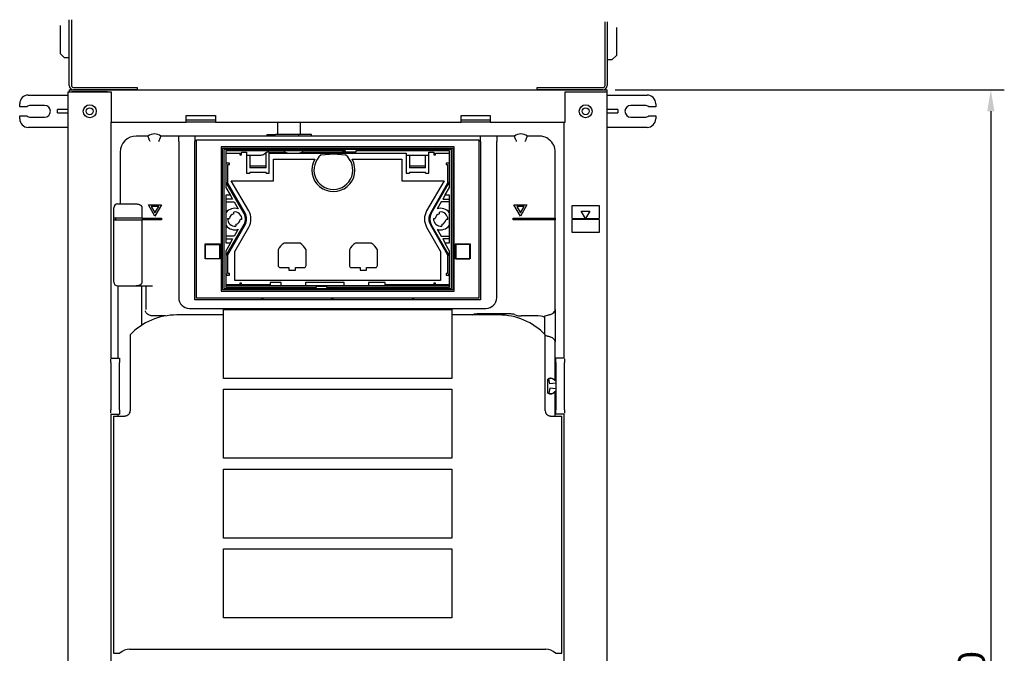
# Model space of a CAD drawing. Header units: millimetres. Extents: x -63669 to 19810, y 5754 to 49638.
# Tile 14 of 16: x 16234 to 17148, y 13506 to 14094. Entities that reach past the tile are written whole.
import ezdxf

# ---------------------------------------------------------------- set-up
doc = ezdxf.new("R2010")
doc.units = ezdxf.units.MM
doc.header["$LTSCALE"] = 50
doc.linetypes.add('DASHED', pattern=[0.75, 0.5, -0.25])
for name, color, linetype in [('LAYER01', 15, 'Continuous'), ('LAYER74', 4, 'DASHED'), ('maten', 6, 'Continuous')]:
    doc.layers.add(name, color=color, linetype=linetype)
doc.styles.add('Sanitair', font='ARIAL.TTF')
doc.dimstyles.new('Bematingsanitair_1op10', dxfattribs={"dimscale": 10, "dimtxt": 2.5, "dimasz": 2, "dimexe": 1.25, "dimexo": 0.75, "dimgap": 0.5, "dimtad": 1, "dimdec": 0, "dimrnd": 0.1, "dimdsep": 46, "dimtxsty": 'Sanitair', "dimcen": 1, "dimclrd": 256, "dimclre": 256, "dimclrt": 7, "dimadec": 0, "dimazin": 0, "dimtfac": 0.05, "dimtdec": 0, "dimtmove": 0, "dimatfit": 3, "dimfxl": 0, "dimtolj": 1, "dimarcsym": 0})

# ---------------------------------------------------------------- blocks, each defined once
blk = doc.blocks.new('*D164')
at = {"layer": 'Defpoints', "color": 0}
for p in [(16779.42, 14029.46), (16779.42, 12909.46), (17135.3, 12909.46)]:
    blk.add_point(p, dxfattribs=at)
at = {"layer": 'maten', "lineweight": -2}
for p, q in [((16786.92, 14029.46), (17147.8, 14029.46)), ((17135.3, 14009.46), (17135.3, 12929.46)), ((16786.92, 12909.46), (17147.8, 12909.46))]:
    blk.add_line(p, q, dxfattribs=at)
at = {"layer": 'maten'}
for points in [[(17131.97, 14009.46), (17138.63, 14009.46), (17135.3, 14029.46)], [(17131.97, 12929.46), (17138.63, 12929.46), (17135.3, 12909.46)]]:
    blk.add_solid(points, dxfattribs=at)
at = {"layer": 'maten', "color": 7, "insert": (17117.54, 13469.46), "char_height": 25, "attachment_point": 5, "rotation": 90, "style": 'Sanitair'}
blk.add_mtext('\\A1;1120', dxfattribs=at)

msp = doc.modelspace()

# ---------------------------------------------------------------- linework, layer by layer
at = {"layer": 'LAYER01', "color": 2, "linetype": 'Continuous'}
for p, q in [((16637.42, 13976.46), (16421.42, 13976.46)), ((16421.42, 13976.46), (16421.42, 13842.46)), ((16422.62, 13975.26), (16636.22, 13975.26)), ((16422.62, 13843.66), (16422.62, 13975.26)), ((16636.22, 13975.26), (16636.22, 13843.66)), ((16637.42, 13842.46), (16637.42, 13976.46)), ((16423.92, 13973.96), (16423.92, 13844.96)), ((16634.92, 13973.96), (16423.92, 13973.96)), ((16425.92, 13972.96), (16536.42, 13972.96)), ((16425.92, 13938.88), (16425.92, 13972.96)), ((16425.92, 13970.46), (16438.67, 13970.46)), ((16438.67, 13970.46), (16438.67, 13968.96)), ((16438.67, 13968.96), (16440.17, 13968.96)), ((16440.17, 13971.46), (16444.92, 13971.46)), ((16440.17, 13968.96), (16440.17, 13971.46)), ((16444.92, 13971.46), (16444.92, 13951.96)), ((16444.92, 13968.86), (16457.96, 13968.86)), ((16447.92, 13968.86), (16447.92, 13958.96)), ((16462.92, 13958.96), (16462.92, 13970.91)), ((16465.42, 13971.46), (16479.42, 13971.46)), ((16465.92, 13970.46), (16592.92, 13970.46)), ((16465.92, 13951.96), (16465.92, 13970.46)), ((16497.42, 13971.46), (16533.42, 13971.46)), ((16514.12, 13968.97), (16525.42, 13969.96)), ((16525.42, 13969.96), (16536.72, 13968.97)), ((16536.42, 13972.96), (16536.42, 13971.96)), ((16536.42, 13971.96), (16546.42, 13971.96)), ((16546.42, 13971.96), (16546.42, 13972.96)), ((16546.42, 13972.96), (16632.92, 13972.96)), ((16592.92, 13970.46), (16592.92, 13951.96)), ((16592.92, 13968.86), (16613.92, 13968.86)), ((16595.92, 13968.86), (16595.92, 13958.96)), ((16610.92, 13958.96), (16610.92, 13968.86)), ((16613.92, 13971.46), (16618.67, 13971.46)), ((16613.92, 13951.96), (16613.92, 13971.46)), ((16618.67, 13971.46), (16618.67, 13968.96)), ((16618.67, 13968.96), (16620.17, 13968.96)), ((16620.17, 13970.46), (16632.92, 13970.46)), ((16620.17, 13968.96), (16620.17, 13970.46)), ((16632.92, 13972.96), (16632.92, 13938.88)), ((16634.92, 13844.96), (16634.92, 13973.96)), ((16428.92, 13961.46), (16425.92, 13961.46)), ((16427.42, 13959.96), (16428.92, 13959.96)), ((16427.42, 13942.71), (16427.42, 13959.96)), ((16428.92, 13959.96), (16428.92, 13961.46)), ((16447.92, 13958.96), (16447.92, 13956.96)), ((16447.92, 13958.96), (16462.92, 13958.96)), ((16462.92, 13956.96), (16447.92, 13956.96)), ((16462.92, 13956.96), (16462.92, 13958.96)), ((16469.92, 13944.96), (16469.92, 13964.96)), ((16469.92, 13964.96), (16508.1, 13964.96)), ((16542.74, 13964.96), (16588.92, 13964.96)), ((16588.92, 13964.96), (16588.92, 13944.96)), ((16595.92, 13958.96), (16595.92, 13956.96)), ((16595.92, 13958.96), (16610.92, 13958.96)), ((16610.92, 13956.96), (16595.92, 13956.96)), ((16610.92, 13956.96), (16610.92, 13958.96)), ((16629.92, 13961.46), (16629.92, 13959.96)), ((16632.92, 13961.46), (16629.92, 13961.46)), ((16629.92, 13959.96), (16631.42, 13959.96)), ((16631.42, 13959.96), (16631.42, 13942.71)), ((16444.92, 13951.96), (16447.92, 13951.96)), ((16447.92, 13952.96), (16447.92, 13951.96)), ((16447.92, 13952.96), (16462.92, 13952.96)), ((16462.92, 13951.96), (16462.92, 13952.96)), ((16462.92, 13951.96), (16465.92, 13951.96)), ((16592.92, 13951.96), (16595.92, 13951.96)), ((16595.92, 13952.96), (16610.92, 13952.96)), ((16595.92, 13952.96), (16595.92, 13951.96)), ((16610.92, 13951.96), (16610.92, 13952.96)), ((16610.92, 13951.96), (16613.92, 13951.96)), ((16442.58, 13914.46), (16425.92, 13943.31)), ((16429.92, 13931.96), (16425.92, 13938.88)), ((16443.45, 13914.96), (16427.42, 13942.71)), ((16446.91, 13916.96), (16430.74, 13944.96)), ((16430.74, 13944.96), (16469.92, 13944.96)), ((16588.92, 13944.96), (16628.09, 13944.96)), ((16628.09, 13944.96), (16611.93, 13916.96)), ((16631.42, 13942.71), (16615.39, 13914.96)), ((16616.26, 13914.46), (16632.92, 13943.31)), ((16632.92, 13938.88), (16628.92, 13931.96)), ((16425.92, 13886.96), (16425.92, 13931.96)), ((16425.92, 13931.96), (16429.92, 13931.96)), ((16429.59, 13931.96), (16431.9, 13927.96)), ((16629.25, 13931.96), (16626.94, 13927.96)), ((16628.92, 13931.96), (16632.92, 13931.96)), ((16632.92, 13931.96), (16632.92, 13886.96)), ((16431.9, 13927.96), (16425.92, 13927.96)), ((16425.92, 13925.46), (16433.34, 13925.46)), ((16433.34, 13925.46), (16437.11, 13918.93)), ((16625.5, 13925.46), (16621.73, 13918.93)), ((16632.92, 13925.46), (16625.5, 13925.46)), ((16626.94, 13927.96), (16632.92, 13927.96)), ((16432.92, 13914.36), (16432.92, 13915.98)), ((16623.92, 13914.36), (16623.92, 13915.98)), ((16425.92, 13875.6), (16442.58, 13904.46)), ((16427.34, 13909.96), (16428.94, 13909.96)), ((16427.42, 13876.2), (16443.45, 13903.96)), ((16433.92, 13879.46), (16446.91, 13901.96)), ((16434.92, 13904.56), (16434.92, 13902.93)), ((16440.5, 13908.96), (16438.89, 13908.96)), ((16611.93, 13901.96), (16624.92, 13879.46)), ((16615.39, 13903.96), (16631.42, 13876.2)), ((16632.92, 13875.6), (16616.26, 13904.46)), ((16618.34, 13909.96), (16619.94, 13909.96)), ((16625.92, 13904.56), (16625.92, 13902.93)), ((16631.5, 13908.96), (16629.89, 13908.96)), ((16433.34, 13893.46), (16425.92, 13893.46)), ((16437.11, 13899.98), (16433.34, 13893.46)), ((16621.73, 13899.98), (16625.5, 13893.46)), ((16625.5, 13893.46), (16632.92, 13893.46)), ((16425.92, 13890.96), (16431.9, 13890.96)), ((16425.92, 13880.03), (16429.92, 13886.96)), ((16429.92, 13886.96), (16425.92, 13886.96)), ((16431.9, 13890.96), (16429.59, 13886.96)), ((16494.47, 13886.96), (16479.77, 13886.96)), ((16560.57, 13886.96), (16545.87, 13886.96)), ((16626.94, 13890.96), (16629.25, 13886.96)), ((16632.92, 13890.96), (16626.94, 13890.96)), ((16632.92, 13886.96), (16628.92, 13886.96)), ((16628.92, 13886.96), (16632.92, 13880.03)), ((16425.92, 13845.96), (16425.92, 13880.03)), ((16427.42, 13858.96), (16427.42, 13876.2)), ((16433.92, 13852.46), (16433.92, 13879.46)), ((16474.12, 13880.88), (16474.12, 13866.46)), ((16500.12, 13866.46), (16500.12, 13880.88)), ((16540.22, 13880.88), (16540.22, 13866.46)), ((16566.22, 13866.46), (16566.22, 13880.88)), ((16624.92, 13879.46), (16624.92, 13852.46)), ((16631.42, 13876.2), (16631.42, 13858.96)), ((16632.92, 13880.03), (16632.92, 13845.96)), ((16426.91, 13857.46), (16425.92, 13859.18)), ((16425.92, 13857.46), (16428.92, 13857.46)), ((16428.92, 13858.96), (16427.42, 13858.96)), ((16428.92, 13857.46), (16428.92, 13858.96)), ((16476.12, 13864.46), (16484.12, 13864.46)), ((16484.12, 13864.46), (16484.12, 13861.96)), ((16484.12, 13861.96), (16490.12, 13861.96)), ((16490.12, 13861.96), (16490.12, 13864.46)), ((16490.12, 13864.46), (16498.12, 13864.46)), ((16542.22, 13864.46), (16550.22, 13864.46)), ((16550.22, 13864.46), (16550.22, 13861.96)), ((16550.22, 13861.96), (16556.22, 13861.96)), ((16556.22, 13864.46), (16564.22, 13864.46)), ((16556.22, 13861.96), (16556.22, 13864.46)), ((16629.92, 13858.96), (16629.92, 13857.46)), ((16631.42, 13858.96), (16629.92, 13858.96)), ((16629.92, 13857.46), (16632.92, 13857.46)), ((16632.92, 13859.18), (16631.92, 13857.46)), ((16438.67, 13848.46), (16425.92, 13848.46)), ((16632.92, 13847.46), (16425.92, 13847.46)), ((16432.69, 13847.46), (16432.11, 13848.46)), ((16624.92, 13852.46), (16433.92, 13852.46)), ((16438.67, 13849.96), (16438.67, 13848.46)), ((16440.17, 13849.96), (16438.67, 13849.96)), ((16440.17, 13848.46), (16440.17, 13849.96)), ((16466.92, 13848.46), (16440.17, 13848.46)), ((16466.92, 13850.46), (16466.92, 13848.46)), ((16476.92, 13850.46), (16466.92, 13850.46)), ((16476.92, 13847.46), (16476.92, 13850.46)), ((16499.42, 13850.46), (16499.42, 13847.46)), ((16535.42, 13850.46), (16499.42, 13850.46)), ((16519.42, 13846.96), (16509.42, 13846.96)), ((16509.42, 13846.96), (16509.42, 13845.96)), ((16519.42, 13845.96), (16519.42, 13846.96)), ((16535.42, 13847.46), (16535.42, 13850.46)), ((16557.92, 13850.46), (16557.92, 13847.46)), ((16573.42, 13850.46), (16557.92, 13850.46)), ((16573.42, 13848.46), (16573.42, 13850.46)), ((16618.67, 13848.46), (16573.42, 13848.46)), ((16618.67, 13849.96), (16618.67, 13848.46)), ((16620.17, 13849.96), (16618.67, 13849.96)), ((16620.17, 13848.46), (16620.17, 13849.96)), ((16632.92, 13848.46), (16620.17, 13848.46)), ((16626.73, 13848.46), (16626.15, 13847.46)), ((16421.42, 13842.46), (16637.42, 13842.46)), ((16636.22, 13843.66), (16422.62, 13843.66)), ((16423.92, 13844.96), (16634.92, 13844.96)), ((16509.42, 13845.96), (16425.92, 13845.96)), ((16632.92, 13845.96), (16519.42, 13845.96))]:
    msp.add_line(p, q, dxfattribs=at)
for centre, radius, start, end in [((16457.96, 13974.86), 6, 270, 308.43324), ((16465.42, 13965.46), 6, 89.99998, 128.43323), ((16479.42, 13965.46), 6, 56.44267, 90.00002), ((16497.42, 13965.46), 6, 89.99998, 123.55733), ((16525.42, 13954.96), 18, 128.88459, 51.11541), ((16533.42, 13921.46), 50, 78.52166, 90), ((16525.42, 13954.96), 20, 150, 30), ((16433.92, 13909.46), 10, 71.40962, 143.1301), ((16433.92, 13909.46), 5, 101.53696, 174.26083), ((16433.92, 13909.46), 6.6, 355.65525, 98.71474), ((16433.92, 13909.46), 10, 330, 30), ((16433.92, 13909.46), 11, 330, 30), ((16433.92, 13909.46), 15, 330, 30), ((16624.92, 13909.46), 15, 150, 210), ((16624.92, 13909.46), 11, 150, 210), ((16624.92, 13909.46), 10, 150, 210), ((16624.92, 13909.46), 5, 101.53696, 174.26083), ((16624.92, 13909.46), 10, 36.8699, 108.59038), ((16624.92, 13909.46), 6.6, 355.65525, 98.71474), ((16433.92, 13909.46), 10, 216.8699, 288.59038), ((16433.92, 13909.46), 6.6, 175.65525, 278.71474), ((16433.92, 13909.46), 5, 281.53696, 354.26083), ((16624.92, 13909.46), 6.6, 175.65525, 278.71474), ((16624.92, 13909.46), 10, 251.40962, 323.1301), ((16624.92, 13909.46), 5, 281.53696, 354.26083), ((16487.12, 13874.46), 14.5, 120.45031, 153.70844), ((16487.12, 13874.46), 14.5, 26.29156, 59.54969), ((16553.22, 13874.46), 14.5, 120.45031, 153.70844), ((16553.22, 13874.46), 14.5, 26.29156, 59.54969), ((16476.12, 13866.46), 2, 180, 270), ((16498.12, 13866.46), 2, 270, 0), ((16542.22, 13866.46), 2, 180, 270), ((16564.22, 13866.46), 2, 270, 0)]:
    msp.add_arc(centre, radius, start, end, dxfattribs=at)
at = {"layer": 'LAYER74', "color": 7, "linetype": 'Continuous'}
for p, q in [((16280.42, 14033.46), (16280.42, 14094.46)), ((16282.42, 14094.46), (16282.42, 14033.46)), ((16271.92, 14089.21), (16271.92, 14063.21)), ((16777.42, 14033.46), (16777.42, 14092.46)), ((16779.42, 14092.46), (16779.42, 14033.46)), ((16787.92, 14087.21), (16787.92, 14061.21)), ((16271.92, 14063.21), (16275.67, 14059.46)), ((16275.67, 14059.46), (16279.42, 14059.46)), ((16279.42, 14059.46), (16280.42, 14059.46)), ((16779.42, 14057.46), (16780.42, 14057.46)), ((16780.42, 14057.46), (16784.17, 14057.46)), ((16784.17, 14057.46), (16787.92, 14061.21)), ((16284.42, 14031.46), (16343.42, 14031.46)), ((16343.42, 14031.46), (16343.42, 14029.46)), ((16714.42, 14031.46), (16775.42, 14031.46)), ((16714.42, 14029.46), (16714.42, 14031.46)), ((16242.42, 14024.46), (16279.42, 14024.46)), ((16279.42, 12979.46), (16279.42, 14027.46)), ((16279.42, 14027.46), (16280.42, 14027.46)), ((16280.42, 14029.46), (16779.42, 14029.46)), ((16280.42, 14029.46), (16280.42, 14027.46)), ((16280.42, 14027.46), (16319.42, 14027.46)), ((16315.92, 14027.46), (16282.92, 14027.46)), ((16343.42, 14029.46), (16284.42, 14029.46)), ((16319.42, 14027.46), (16319.42, 13999.46)), ((16775.42, 14029.46), (16714.42, 14029.46)), ((16740.42, 14027.46), (16779.42, 14027.46)), ((16740.42, 13999.46), (16740.42, 14027.46)), ((16742.92, 14027.46), (16775.92, 14027.46)), ((16779.42, 14027.46), (16779.42, 14029.46)), ((16779.42, 12979.46), (16779.42, 14027.46)), ((16779.42, 14024.46), (16816.42, 14024.46)), ((16234.42, 14013.71), (16234.42, 14016.46)), ((16240.93, 14013.71), (16234.42, 14013.71)), ((16257.42, 14014.96), (16244.42, 14014.96)), ((16814.42, 14014.96), (16801.42, 14014.96)), ((16824.42, 14013.71), (16817.91, 14013.71)), ((16824.42, 14016.46), (16824.42, 14013.71)), ((16234.42, 14005.21), (16240.93, 14005.21)), ((16234.42, 14002.46), (16234.42, 14005.21)), ((16244.42, 14003.96), (16257.42, 14003.96)), ((16279.42, 14010.96), (16269.42, 14010.96)), ((16269.42, 14007.96), (16269.42, 14010.96)), ((16269.42, 14007.96), (16279.42, 14007.96)), ((16388.92, 13999.46), (16388.92, 14005.56)), ((16388.92, 14005.56), (16415.92, 14005.56)), ((16415.92, 14005.56), (16415.92, 13999.46)), ((16643.92, 13999.46), (16643.92, 14005.56)), ((16643.92, 14005.56), (16670.92, 14005.56)), ((16670.92, 14005.56), (16670.92, 13999.46)), ((16789.42, 14010.96), (16779.42, 14010.96)), ((16779.42, 14007.96), (16789.42, 14007.96)), ((16789.42, 14010.96), (16789.42, 14007.96)), ((16801.42, 14003.96), (16814.42, 14003.96)), ((16817.91, 14005.21), (16824.42, 14005.21)), ((16824.42, 14005.21), (16824.42, 14002.46)), ((16279.42, 13994.46), (16242.42, 13994.46)), ((16319.42, 13999.46), (16388.92, 13999.46)), ((16319.42, 13780.42), (16319.42, 13999.46)), ((16388.92, 14001.46), (16415.92, 14001.46)), ((16415.92, 13999.46), (16388.92, 13999.46)), ((16415.92, 13999.46), (16643.92, 13999.46)), ((16473.92, 13987.96), (16473.92, 13999.46)), ((16494.92, 13987.96), (16494.92, 13999.46)), ((16643.92, 14001.46), (16670.92, 14001.46)), ((16670.92, 13999.46), (16643.92, 13999.46)), ((16670.92, 13999.46), (16740.42, 13999.46)), ((16739.42, 13780.42), (16739.42, 13999.46)), ((16816.42, 13994.46), (16779.42, 13994.46)), ((16353.42, 13986.46), (16342.6, 13986.46)), ((16693.42, 13986.46), (16365.42, 13986.46)), ((16381.92, 13981.46), (16381.92, 13986.46)), ((16396.92, 13986.46), (16381.92, 13986.46)), ((16396.92, 13986.46), (16396.92, 13981.46)), ((16463.67, 13987.96), (16463.67, 13986.46)), ((16463.67, 13987.96), (16471.67, 13987.96)), ((16493.17, 13987.96), (16471.67, 13987.96)), ((16493.17, 13987.96), (16493.17, 13986.46)), ((16505.17, 13987.96), (16493.17, 13987.96)), ((16505.17, 13986.46), (16505.17, 13987.96)), ((16676.92, 13986.46), (16661.92, 13986.46)), ((16661.92, 13981.46), (16661.92, 13986.46)), ((16676.92, 13986.46), (16676.92, 13981.46)), ((16381.92, 13981.46), (16381.92, 13836.46)), ((16396.92, 13834.46), (16396.92, 13981.46)), ((16398.42, 13835.96), (16398.42, 13982.96)), ((16398.42, 13982.96), (16660.42, 13982.96)), ((16660.42, 13982.96), (16660.42, 13835.96)), ((16661.92, 13981.46), (16661.92, 13834.46)), ((16676.92, 13836.46), (16676.92, 13981.46)), ((16327.6, 13971.46), (16327.6, 13923.46)), ((16321.68, 13910.21), (16321.68, 13919.96)), ((16325.18, 13923.46), (16342.36, 13923.46)), ((16347.86, 13919.96), (16347.86, 13910.21)), ((16359.92, 13912.16), (16353.86, 13922.66)), ((16353.86, 13922.66), (16365.98, 13922.66)), ((16363.38, 13921.16), (16356.46, 13921.16)), ((16356.46, 13921.16), (16359.92, 13915.16)), ((16365.98, 13922.66), (16359.92, 13912.16)), ((16359.92, 13915.16), (16363.38, 13921.16)), ((16698.92, 13912.16), (16692.86, 13922.66)), ((16692.86, 13922.66), (16704.98, 13922.66)), ((16702.38, 13921.16), (16695.45, 13921.16)), ((16695.45, 13921.16), (16698.92, 13915.16)), ((16704.98, 13922.66), (16698.92, 13912.16)), ((16698.92, 13915.16), (16702.38, 13921.16)), ((16746.92, 13921.96), (16771.92, 13921.96)), ((16746.92, 13909.96), (16746.92, 13921.96)), ((16771.92, 13921.96), (16771.92, 13909.96)), ((16755.42, 13916.88), (16763.42, 13916.88)), ((16759.42, 13909.96), (16755.42, 13916.88)), ((16763.42, 13916.88), (16759.42, 13909.96)), ((16321.68, 13908.71), (16321.68, 13910.21)), ((16347.86, 13910.21), (16321.68, 13910.21)), ((16321.68, 13908.71), (16347.86, 13908.71)), ((16321.68, 13850.96), (16321.68, 13908.71)), ((16323.18, 13910.21), (16323.18, 13908.71)), ((16347.86, 13910.21), (16365.93, 13910.21)), ((16365.93, 13908.71), (16347.86, 13908.71)), ((16347.86, 13908.71), (16347.86, 13850.96)), ((16365.93, 13910.21), (16365.93, 13908.71)), ((16692.17, 13910.21), (16726.24, 13910.21)), ((16692.17, 13908.71), (16692.17, 13910.21)), ((16726.24, 13908.71), (16692.17, 13908.71)), ((16729.78, 13910.21), (16729.78, 13908.71)), ((16731.24, 13910.21), (16731.24, 13908.71)), ((16746.92, 13909.96), (16759.42, 13909.96)), ((16771.92, 13908.96), (16746.92, 13908.96)), ((16746.92, 13896.96), (16746.92, 13908.96)), ((16759.42, 13909.96), (16771.92, 13909.96)), ((16771.92, 13908.96), (16771.92, 13896.96)), ((16771.92, 13896.96), (16746.92, 13896.96)), ((16406.42, 13872.46), (16406.42, 13886.46)), ((16406.42, 13886.46), (16420.42, 13886.46)), ((16406.92, 13872.46), (16406.92, 13885.96)), ((16406.92, 13885.96), (16419.92, 13885.96)), ((16419.92, 13885.96), (16419.92, 13872.46)), ((16420.42, 13886.46), (16420.42, 13872.46)), ((16638.42, 13872.46), (16638.42, 13886.46)), ((16638.42, 13886.46), (16652.42, 13886.46)), ((16651.92, 13885.96), (16638.92, 13885.96)), ((16638.92, 13885.96), (16638.92, 13872.46)), ((16651.92, 13872.46), (16651.92, 13885.96)), ((16652.42, 13886.46), (16652.42, 13872.46)), ((16420.42, 13872.46), (16406.42, 13872.46)), ((16419.92, 13872.46), (16406.92, 13872.46)), ((16652.42, 13872.46), (16638.42, 13872.46)), ((16638.92, 13872.46), (16651.92, 13872.46)), ((16325.18, 13847.46), (16342.36, 13847.46)), ((16325.68, 13780.46), (16325.68, 13847.46)), ((16342.6, 13847.46), (16342.36, 13847.46)), ((16342.6, 13847.46), (16357.51, 13847.46)), ((16347.68, 13810.9), (16347.68, 13847.46)), ((16351.51, 13847.46), (16351.51, 13825.47)), ((16661.92, 13834.46), (16396.92, 13834.46)), ((16660.42, 13835.96), (16398.42, 13835.96)), ((16369.64, 13819.53), (16357.5, 13819.53)), ((16423.42, 13820.46), (16380.17, 13820.46)), ((16391.92, 13826.46), (16666.92, 13826.46)), ((16678.67, 13820.46), (16635.42, 13820.46)), ((16654.38, 13820.46), (16655.46, 13820.92)), ((16660.54, 13821.88), (16688.3, 13821.88)), ((16693.38, 13820.92), (16694.87, 13820.28)), ((16715.42, 13819.53), (16699.95, 13819.53)), ((16721.42, 13819.53), (16724.18, 13820.27)), ((16721.42, 13817.92), (16721.42, 13819.53)), ((16731.24, 13825.43), (16731.24, 13795.48)), ((16721.42, 13802.99), (16721.42, 13817.92)), ((16336.92, 13802.04), (16336.92, 13731.46)), ((16721.42, 13802.56), (16721.42, 13802.99)), ((16721.92, 13731.46), (16721.92, 13802.04)), ((16726.94, 13799.91), (16721.92, 13801.25)), ((16723.82, 13800.74), (16721.92, 13801.25)), ((16318.92, 13776.46), (16318.92, 13779.73)), ((16318.92, 13776.46), (16318.92, 13732.46)), ((16319.42, 13780.46), (16326.92, 13780.46)), ((16326.92, 13780.46), (16326.92, 13776.46)), ((16326.92, 13732.46), (16326.92, 13776.46)), ((16731.92, 13776.46), (16731.92, 13780.46)), ((16739.42, 13780.46), (16731.92, 13780.46)), ((16731.92, 13776.46), (16731.92, 13732.46)), ((16739.92, 13779.73), (16739.92, 13776.46)), ((16739.92, 13732.46), (16739.92, 13776.46)), ((16726.19, 13756.56), (16725.42, 13760.92)), ((16731.92, 13757.16), (16726.19, 13756.56)), ((16726.19, 13752.36), (16725.42, 13747.99)), ((16731.92, 13751.75), (16726.19, 13752.36)), ((16318.92, 13729.19), (16318.92, 13732.46)), ((16319.42, 13334.46), (16319.42, 13728.49)), ((16319.42, 13728.46), (16326.92, 13728.46)), ((16325.68, 13726.46), (16325.68, 13728.46)), ((16326.92, 13732.46), (16326.92, 13728.46)), ((16731.92, 13728.46), (16731.92, 13732.46)), ((16739.42, 13728.46), (16731.92, 13728.46)), ((16739.42, 13334.46), (16739.42, 13728.49)), ((16739.92, 13732.46), (16739.92, 13729.19)), ((16321.42, 13726.46), (16331.92, 13726.46)), ((16321.42, 13726.46), (16321.42, 13506.46)), ((16726.92, 13726.46), (16737.42, 13726.46)), ((16737.42, 13506.46), (16737.42, 13726.46)), ((16336.42, 13510.26), (16722.42, 13510.26)), ((16321.42, 13506.46), (16327.35, 13506.46)), ((16731.49, 13506.46), (16737.42, 13506.46))]:
    msp.add_line(p, q, dxfattribs=at)
at = {"layer": 'LAYER74', "color": 1, "linetype": 'Continuous'}
for p, q in [((16423.42, 13761.46), (16423.42, 13825.46)), ((16423.42, 13825.46), (16635.42, 13825.46)), ((16635.42, 13825.46), (16635.42, 13761.46)), ((16635.42, 13761.46), (16423.42, 13761.46)), ((16423.42, 13687.46), (16423.42, 13751.46)), ((16423.42, 13751.46), (16635.42, 13751.46)), ((16635.42, 13751.46), (16635.42, 13687.46)), ((16635.42, 13687.46), (16423.42, 13687.46)), ((16423.42, 13613.46), (16423.42, 13677.46)), ((16423.42, 13677.46), (16635.42, 13677.46)), ((16635.42, 13677.46), (16635.42, 13613.46)), ((16635.42, 13613.46), (16423.42, 13613.46)), ((16423.42, 13539.46), (16423.42, 13603.46)), ((16423.42, 13603.46), (16635.42, 13603.46)), ((16635.42, 13603.46), (16635.42, 13539.46)), ((16635.42, 13539.46), (16423.42, 13539.46))]:
    msp.add_line(p, q, dxfattribs=at)
at = {"layer": 'LAYER74', "color": 7, "linetype": 'Continuous'}
for centre, radius in [((16299.42, 14009.46), 6), ((16299.42, 14009.46), 3.25), ((16759.42, 14009.46), 6), ((16759.42, 14009.46), 3.25)]:
    msp.add_circle(centre, radius, dxfattribs=at)
for centre, radius, start, end in [((16284.42, 14033.46), 4, 180, 270), ((16284.42, 14033.46), 2, 180, 270), ((16775.42, 14033.46), 4, 270, 0), ((16775.42, 14033.46), 2, 270, 0), ((16242.42, 14016.46), 8, 90, 180), ((16816.42, 14016.46), 8, 0, 90), ((16244.42, 14009.46), 5.5, 90, 129.40057), ((16257.42, 14009.46), 5.5, 270, 90), ((16801.42, 14009.46), 5.5, 90, 270), ((16814.42, 14009.46), 5.5, 50.59943, 90), ((16242.42, 14002.46), 8, 180, 270), ((16244.42, 14009.46), 5.5, 230.59943, 270), ((16814.42, 14009.46), 5.5, 270, 309.40057), ((16816.42, 14002.46), 8, 270, 0), ((16342.6, 13971.46), 15, 90, 180), ((16359.42, 13978.46), 10, 53.13048, 126.86952), ((16699.42, 13978.46), 10, 53.13048, 126.86952), ((16325.18, 13919.96), 3.5, 90, 180), ((16325.18, 13850.96), 3.5, 180, 270), ((16391.92, 13836.46), 10, 180, 270), ((16459.42, 13837.96), 2.25, 242.73398, 297.26602), ((16524.42, 13837.96), 2.25, 242.73398, 297.26602), ((16599.42, 13837.96), 2.25, 242.73398, 297.26602), ((16666.92, 13836.46), 10, 270, 0), ((16380.17, 13760.46), 60, 90, 136.12332), ((16678.67, 13760.46), 60, 43.87668, 90), ((16727.42, 13757.46), 4, 36.8699, 120), ((16731.42, 13760.46), 1, 216.8699, 300), ((16727.42, 13751.46), 4, 240, 323.1301), ((16731.42, 13748.46), 1, 60, 143.1301), ((16331.92, 13731.46), 5, 334.15807, 0), ((16726.92, 13731.46), 5, 180, 205.84193)]:
    msp.add_arc(centre, radius, start, end, dxfattribs=at)
for centre, major_axis, ratio, start_param, end_param in [((16660.54, 13820.06), (6, 0), 0.267949, 2.280095, 2.58148), ((16688.3, 13820.06), (6, 0), 0.267949, 0.560113, 0.861498), ((16699.95, 13821.13), (6, 0), 0.267949, 3.701706, 4.712389), ((16715.42, 13817.92), (6, 0), 0.267949, 0, 1.570796), ((16715.42, 13802.99), (-6, 0), 0.267949, 2.942472, 3.141593), ((16336.42, 13491.6), (0, 18.66), 0.804021, 0, 0.649618), ((16722.42, 13491.6), (0, 18.66), 0.804021, 5.633567, 6.283185)]:
    msp.add_ellipse(centre, major_axis=major_axis, ratio=ratio, start_param=start_param, end_param=end_param, dxfattribs=at)
for points, knots in [([(16355.42, 13981.46), (16355.42, 13981.46), (16355.42, 13981.46), (16355.23, 13981.83), (16355.06, 13982.2), (16354.74, 13982.93), (16354.59, 13983.29), (16354.22, 13984.19), (16354.03, 13984.71), (16353.72, 13985.56), (16353.61, 13985.89), (16353.46, 13986.34), (16353.42, 13986.46), (16353.42, 13986.46)], [-0.0011183, -0.0011183, -0.0011183, -0.0011183, 0, 0, 0.1216223, 0.1216223, 0.2445701, 0.2445701, 0.4438858, 0.4438858, 0.6341053, 0.6341053, 0.8204339, 0.8204339, 0.8204339, 0.8204339]), ([(16363.42, 13981.46), (16363.42, 13981.46), (16363.42, 13981.46), (16363.61, 13981.83), (16363.78, 13982.2), (16364.1, 13982.93), (16364.25, 13983.29), (16364.62, 13984.19), (16364.81, 13984.71), (16365.11, 13985.56), (16365.23, 13985.89), (16365.38, 13986.34), (16365.42, 13986.46), (16365.42, 13986.46)], [-0.8191189, -0.8191189, -0.8191189, -0.8191189, -0.8180039, -0.8180039, -0.6967419, -0.6967419, -0.5741582, -0.5741582, -0.3754328, -0.3754328, -0.1857767, -0.1857767, 0, 0, 0, 0]), ([(16695.42, 13981.46), (16695.42, 13981.46), (16695.42, 13981.46), (16695.23, 13981.83), (16695.06, 13982.2), (16694.74, 13982.93), (16694.59, 13983.29), (16694.22, 13984.19), (16694.03, 13984.71), (16693.72, 13985.56), (16693.61, 13985.89), (16693.46, 13986.34), (16693.42, 13986.46), (16693.42, 13986.46)], [-0.0011183, -0.0011183, -0.0011183, -0.0011183, 0, 0, 0.1216223, 0.1216223, 0.2445701, 0.2445701, 0.4438858, 0.4438858, 0.6341053, 0.6341053, 0.8204339, 0.8204339, 0.8204339, 0.8204339]), ([(16703.42, 13981.46), (16703.42, 13981.46), (16703.42, 13981.46), (16703.6, 13981.81), (16703.76, 13982.16), (16704.07, 13982.86), (16704.22, 13983.21), (16704.59, 13984.12), (16704.78, 13984.64), (16705.1, 13985.52), (16705.22, 13985.87), (16705.38, 13986.34), (16705.42, 13986.46), (16705.42, 13986.46)], [-0.0011193, -0.0011193, -0.0011193, -0.0011193, 0, 0, 0.1149791, 0.1149791, 0.23464, 0.23464, 0.4343868, 0.4343868, 0.6306834, 0.6306834, 0.8205146, 0.8205146, 0.8205146, 0.8205146]), ([(16716.24, 13986.46), (16715.34, 13986.46), (16714.44, 13986.46), (16712.63, 13986.46), (16711.73, 13986.46), (16710.83, 13986.46), (16709.93, 13986.46), (16709.03, 13986.46), (16707.22, 13986.46), (16706.32, 13986.46), (16705.42, 13986.46)], [-1.081937, -1.081937, -1.081937, -1.081937, -0.811458, -0.811458, -0.540972, -0.540972, -0.540972, -0.270483, -0.270483, 0, 0, 0, 0]), ([(16731.24, 13971.46), (16731.24, 13973.7), (16730.74, 13975.91), (16728.82, 13979.91), (16727.42, 13981.7), (16724.22, 13984.3), (16722.5, 13985.22), (16719.24, 13986.23), (16717.74, 13986.46), (16716.24, 13986.46)], [-2.651263, -2.651263, -2.651263, -2.651263, -2.206852, -2.206852, -1.764283, -1.764283, -1.38138, -1.38138, -1.081937, -1.081937, -1.081937, -1.081937]), ([(16731.24, 13910.21), (16731.24, 13912.12), (16731.24, 13914.03), (16731.24, 13923.26), (16731.24, 13930.56), (16731.24, 13943.53), (16731.24, 13949.19), (16731.24, 13957.57), (16731.24, 13960.34), (16731.24, 13965.88), (16731.24, 13968.64), (16731.24, 13971.46)], [-8.776756, -8.776756, -8.776756, -8.776756, -8.20344, -8.20344, -6.005552, -6.005552, -4.328407, -4.328407, -3.489835, -3.489835, -2.651263, -2.651263, -2.651263, -2.651263]), ([(16342.36, 13923.46), (16342.8, 13923.46), (16343.3, 13923.43), (16344.26, 13923.31), (16344.74, 13923.2), (16345.43, 13922.97), (16345.72, 13922.85), (16346.26, 13922.56), (16346.52, 13922.39), (16346.9, 13922.06), (16347.07, 13921.89), (16347.37, 13921.52), (16347.5, 13921.32), (16347.75, 13920.78), (16347.86, 13920.33), (16347.86, 13919.96)], [0.5338133, 0.5338133, 0.5338133, 0.5338133, 0.6678388, 0.6678388, 0.8018642, 0.8018642, 0.8866022, 0.8866022, 0.9713403, 0.9713403, 1.0372434, 1.0372434, 1.1031465, 1.1031465, 1.2165706, 1.2165706, 1.2165706, 1.2165706]), ([(16726.24, 13910.21), (16726.9, 13910.21), (16727.54, 13910.21), (16728.74, 13910.21), (16729.28, 13910.21), (16730.22, 13910.21), (16730.6, 13910.21), (16731.11, 13910.21), (16731.24, 13910.21), (16731.24, 13910.21)], [-0.7879143, -0.7879143, -0.7879143, -0.7879143, -0.591255, -0.591255, -0.398528, -0.398528, -0.1980592, -0.1980592, 0, 0, 0, 0]), ([(16731.24, 13908.71), (16731.24, 13908.71), (16731.11, 13908.71), (16730.61, 13908.71), (16730.26, 13908.71), (16729.34, 13908.71), (16728.78, 13908.71), (16727.55, 13908.71), (16726.9, 13908.71), (16726.24, 13908.71)], [-0.7879143, -0.7879143, -0.7879143, -0.7879143, -0.591255, -0.591255, -0.398528, -0.398528, -0.1980592, -0.1980592, 0, 0, 0, 0]), ([(16731.24, 13825.43), (16731.24, 13829.41), (16731.24, 13833.37), (16731.24, 13837.3), (16731.24, 13842.9), (16731.24, 13848.47), (16731.24, 13859.62), (16731.24, 13865.2), (16731.24, 13870.82), (16731.24, 13874.62), (16731.24, 13878.45), (16731.24, 13886.16), (16731.24, 13890.04), (16731.24, 13893.93), (16731.24, 13898.86), (16731.24, 13903.79), (16731.24, 13908.71)], [-17.369464, -17.369464, -17.369464, -17.369464, -16.162476, -16.162476, -16.162476, -14.44253, -14.44253, -12.722583, -12.722583, -12.722583, -11.561956, -11.561956, -10.401329, -10.401329, -10.401329, -8.926738, -8.926738, -8.926738, -8.926738]), ([(16347.86, 13850.96), (16347.86, 13850.58), (16347.75, 13850.14), (16347.5, 13849.6), (16347.37, 13849.39), (16347.07, 13849.02), (16346.9, 13848.85), (16346.52, 13848.52), (16346.26, 13848.35), (16345.72, 13848.06), (16345.43, 13847.94), (16344.74, 13847.71), (16344.26, 13847.6), (16343.38, 13847.49), (16342.98, 13847.46), (16342.6, 13847.46)], [-1.2165706, -1.2165706, -1.2165706, -1.2165706, -1.1031465, -1.1031465, -1.0372434, -1.0372434, -0.9713403, -0.9713403, -0.8866022, -0.8866022, -0.8018642, -0.8018642, -0.6678388, -0.6678388, -0.5574515, -0.5574515, -0.5574515, -0.5574515]), ([(16356.8, 13819.57), (16356.42, 13819.61), (16356.04, 13819.69), (16355.04, 13819.97), (16354.45, 13820.22), (16353.28, 13820.91), (16352.74, 13821.38), (16351.69, 13822.58), (16351.28, 13823.36), (16351.04, 13824.12), (16351.04, 13824.13), (16351.04, 13824.13)], [0.0703565, 0.0703565, 0.0703565, 0.0703565, 0.1868534, 0.1868534, 0.3882039, 0.3882039, 0.6369885, 0.6369885, 0.9789168, 0.9789168, 0.9801013, 0.9801013, 0.9801013, 0.9801013]), ([(16656.63, 13821.28), (16656.93, 13821.35), (16657.24, 13821.42), (16657.97, 13821.59), (16658.46, 13821.69), (16659.5, 13821.84), (16660.04, 13821.88), (16660.54, 13821.88)], [4.1513656, 4.1513656, 4.1513656, 4.1513656, 4.2598023, 4.2598023, 4.4101824, 4.4101824, 4.5605625, 4.5605625, 4.5605625, 4.5605625]), ([(16688.3, 13821.88), (16688.8, 13821.88), (16689.34, 13821.84), (16690.37, 13821.69), (16690.87, 13821.59), (16691.6, 13821.42), (16691.91, 13821.35), (16692.2, 13821.28)], [4.5605625, 4.5605625, 4.5605625, 4.5605625, 4.7109425, 4.7109425, 4.8613226, 4.8613226, 4.9697593, 4.9697593, 4.9697593, 4.9697593]), ([(16724.18, 13820.27), (16724.38, 13820.32), (16724.61, 13820.38), (16725.12, 13820.52), (16725.39, 13820.59), (16725.95, 13820.74), (16726.24, 13820.82), (16726.67, 13820.93), (16726.81, 13820.97), (16726.95, 13821.01)], [0, 0, 0, 0, 0.0859973, 0.0859973, 0.1708165, 0.1708165, 0.2622516, 0.2622516, 0.3095654, 0.3095654, 0.3095654, 0.3095654]), ([(16726.95, 13821.01), (16727.72, 13821.21), (16728.45, 13821.57), (16729.72, 13822.57), (16730.17, 13823.12), (16730.75, 13824.05), (16730.92, 13824.43), (16731.09, 13824.89), (16731.13, 13825.03), (16731.16, 13825.14)], [0, 0, 0, 0, 0.2618509, 0.2618509, 0.5128447, 0.5128447, 0.7085791, 0.7085791, 0.8168483, 0.8168483, 0.8168483, 0.8168483]), ([(16731.16, 13825.14), (16731.17, 13825.16), (16731.18, 13825.18), (16731.23, 13825.36), (16731.24, 13825.43), (16731.24, 13825.43)], [-0.133179, -0.133179, -0.133179, -0.133179, -0.1172845, -0.1172845, 0, 0, 0, 0]), ([(16726.94, 13799.91), (16726.6, 13800), (16726.26, 13800.09), (16725.58, 13800.27), (16725.23, 13800.36), (16724.68, 13800.51), (16724.49, 13800.56), (16724.13, 13800.66), (16723.96, 13800.7), (16723.82, 13800.74)], [0.0599396, 0.0599396, 0.0599396, 0.0599396, 0.1864934, 0.1864934, 0.3196652, 0.3196652, 0.3961738, 0.3961738, 0.4725903, 0.4725903, 0.4725903, 0.4725903]), ([(16731.11, 13795.94), (16731.06, 13796.12), (16730.97, 13796.37), (16730.66, 13797.02), (16730.41, 13797.45), (16729.69, 13798.34), (16729.25, 13798.75), (16728.18, 13799.47), (16727.58, 13799.74), (16726.94, 13799.91)], [0, 0, 0, 0, 0.1463729, 0.1463729, 0.3356111, 0.3356111, 0.5274307, 0.5274307, 0.7285481, 0.7285481, 0.7285481, 0.7285481]), ([(16731.24, 13795.48), (16731.24, 13795.48), (16731.22, 13795.6), (16731.12, 13795.91), (16731.12, 13795.92), (16731.11, 13795.94)], [-1.3350841, -1.3350841, -1.3350841, -1.3350841, -1.0235197, -1.0235197, -1.0091098, -1.0091098, -1.0091098, -1.0091098]), ([(16731.24, 13761.14), (16731.24, 13764.36), (16731.24, 13767.58), (16731.24, 13776.68), (16731.24, 13782.55), (16731.24, 13790.78), (16731.24, 13793.13), (16731.24, 13795.48)], [-23.802713, -23.802713, -23.802713, -23.802713, -22.83598, -22.83598, -21.074639, -21.074639, -20.368006, -20.368006, -20.368006, -20.368006]), ([(16724.42, 13760.91), (16724.68, 13761.15), (16724.97, 13761.35), (16725.53, 13761.64), (16725.8, 13761.74), (16726.58, 13761.96), (16727.08, 13761.98), (16728.37, 13761.84), (16729.14, 13761.5), (16729.76, 13760.96)], [-0.9886268, -0.9886268, -0.9886268, -0.9886268, -0.8447121, -0.8447121, -0.713867, -0.713867, -0.4627922, -0.4627922, -0.0051773, -0.0051773, -0.0051773, -0.0051773]), ([(16729.76, 13760.96), (16729.79, 13760.93), (16729.83, 13760.9), (16729.98, 13760.8), (16730.11, 13760.74), (16730.45, 13760.69), (16730.64, 13760.71), (16731.09, 13760.91), (16731.23, 13761.12), (16731.24, 13761.13), (16731.24, 13761.14), (16731.24, 13761.14)], [-0.7820897, -0.7820897, -0.7820897, -0.7820897, -0.7337866, -0.7337866, -0.5813382, -0.5813382, -0.3657402, -0.3657402, -0.0105141, -0.0105141, 0, 0, 0, 0]), ([(16729.76, 13747.96), (16729.41, 13747.65), (16729, 13747.39), (16728.04, 13747.03), (16727.49, 13746.93), (16726.44, 13746.99), (16725.96, 13747.09), (16725.11, 13747.47), (16724.75, 13747.7), (16724.42, 13748)], [-0.8466337, -0.8466337, -0.8466337, -0.8466337, -0.5938328, -0.5938328, -0.3404721, -0.3404721, -0.1488214, -0.1488214, 0, 0, 0, 0]), ([(16731.24, 13747.78), (16731.24, 13747.78), (16731.09, 13748.01), (16730.6, 13748.21), (16730.37, 13748.23), (16730.01, 13748.13), (16729.89, 13748.06), (16729.77, 13747.97), (16729.76, 13747.96), (16729.76, 13747.96)], [-2.394888, -2.394888, -2.394888, -2.394888, -1.893533, -1.893533, -1.563399, -1.563399, -1.355283, -1.355283, -1.34339, -1.34339, -1.34339, -1.34339]), ([(16731.24, 13726.46), (16731.24, 13731.79), (16731.24, 13737.13), (16731.24, 13744.24), (16731.24, 13746.01), (16731.24, 13747.78)], [-27.270718, -27.270718, -27.270718, -27.270718, -25.669823, -25.669823, -25.138547, -25.138547, -25.138547, -25.138547]), ([(16336.42, 13729.28), (16336.17, 13728.76), (16335.83, 13728.3), (16335, 13727.47), (16334.43, 13727.08), (16333.19, 13726.58), (16332.53, 13726.46), (16331.92, 13726.46)], [1.7798991, 1.7798991, 1.7798991, 1.7798991, 1.9413669, 1.9413669, 2.1329708, 2.1329708, 2.3245748, 2.3245748, 2.3245748, 2.3245748]), ([(16726.92, 13726.46), (16726.31, 13726.46), (16725.64, 13726.58), (16724.41, 13727.08), (16723.84, 13727.47), (16723, 13728.3), (16722.67, 13728.76), (16722.42, 13729.28)], [0.8036237, 0.8036237, 0.8036237, 0.8036237, 0.9954794, 0.9954794, 1.1873352, 1.1873352, 1.3483185, 1.3483185, 1.3483185, 1.3483185])]:
    msp.add_open_spline(points, degree=3, knots=knots, dxfattribs=at)
for points in [[(16342.36, 13847.46), (16342.44, 13847.46), (16342.52, 13847.46), (16342.6, 13847.46)], [(16357.5, 13819.53), (16357.26, 13819.53), (16357.03, 13819.54), (16356.8, 13819.57)], [(16724.42, 13748), (16724.42, 13752.3), (16724.42, 13756.61), (16724.42, 13760.91)]]:
    msp.add_open_spline(points, degree=3, dxfattribs=at)

# ---------------------------------------------------------------- dimensions: what is measured, and where the dimension line sits
at = {"layer": 'maten'}
dim = msp.add_linear_dim(base=(17135.3, 12909.46), p1=(16779.42, 14029.46), p2=(16779.42, 12909.46), angle=90, dimstyle='Bematingsanitair_1op10', dxfattribs=at)
dim.commit()
dim.dimension.update_dxf_attribs({"geometry": '*D164', "text_midpoint": (17117.54, 13469.46)})

doc.saveas('drawing.dxf')
